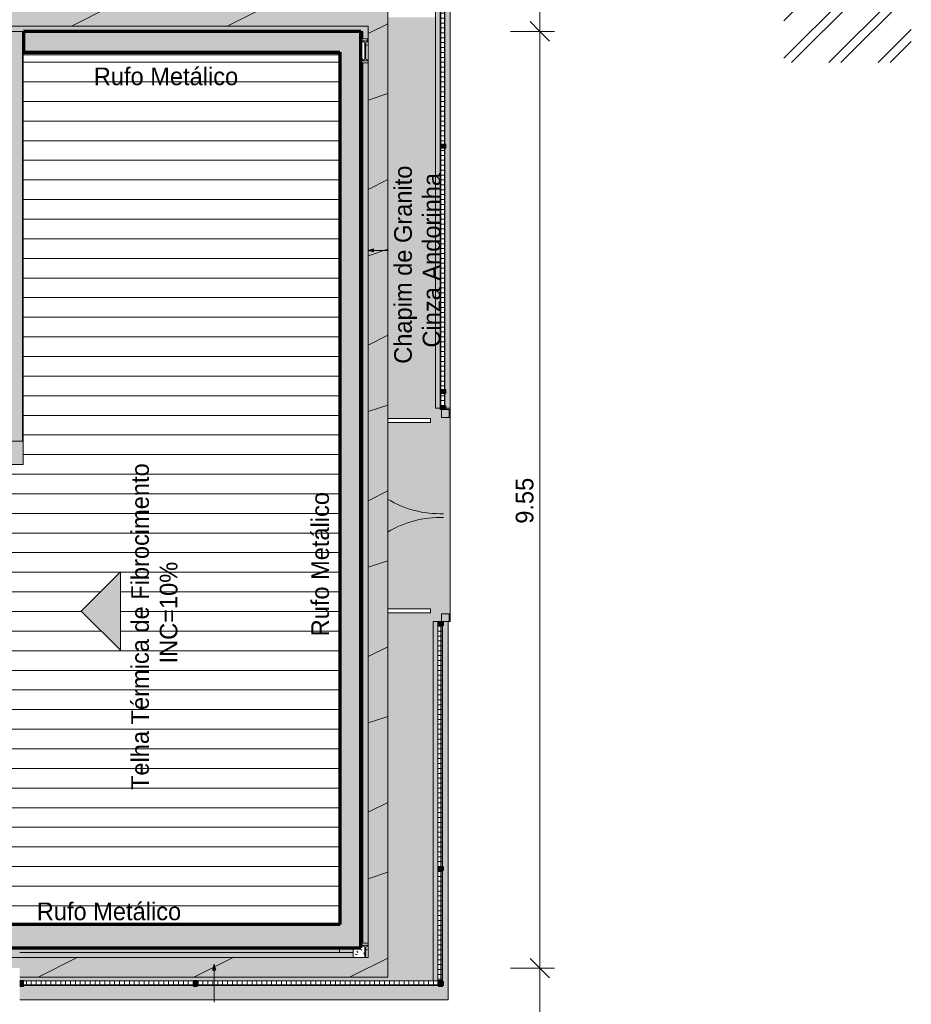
# Model space of a CAD drawing. Header units: millimetres. Extents: x -62808 to 71352, y -27667 to 33271.
# Tile 63 of 71: x 24332 to 33420, y 395 to 10434. Entities that reach past the tile are written whole.
import ezdxf

# ---------------------------------------------------------------- set-up
doc = ezdxf.new("R2010")
doc.units = ezdxf.units.MM
for name, color, linetype, lineweight in [('A-ANNO-DIMS', 211, 'Continuous', 9), ('A-ANNO-DIMS-100', 211, 'Continuous', 9), ('A-DETL', 90, 'Continuous', 9), ('A-DETL-GENF', 92, 'Continuous', 50), ('A-DOOR', 31, 'Continuous', 9), ('A-DOOR-FRAM', 31, 'Continuous', 9), ('A-FLOR', 192, 'Continuous', 18), ('A-FLOR-PATT', 8, 'Continuous', 18), ('A-GLAZ-CURT', 52, 'Continuous', 9), ('A-GLAZ-CWMG', 51, 'Continuous', 9), ('A-ROOF', 132, 'Continuous', 9), ('A-ROOF-OTLN', 132, 'Continuous', 9), ('A-ROOF-PATT', 132, 'Continuous', 9), ('A-WALL', 113, 'Continuous', 18), ('G-ANNO-TEXT', 231, 'Continuous', 9), ('S-COLS', 52, 'Continuous', 9)]:
    doc.layers.add(name, color=color, linetype=linetype, lineweight=lineweight)
doc.styles.add('Century Gothic', font='GOTHIC.TTF', dxfattribs={"height": 180})
doc.dimstyles.new('1_8mm_Century_Gothic', dxfattribs={"dimscale": 304.8, "dimtxt": 187.950289, "dimasz": 0.656168, "dimexe": 0.492126, "dimexo": 0.0625, "dimgap": 0.049213, "dimtad": 1, "dimlfac": 0.001, "dimrnd": 0.01, "dimzin": 0, "dimdsep": 46, "dimtxsty": 'Century Gothic', "dimblk1": 'OBLIQUE', "dimblk2": 'OBLIQUE', "dimsah": 1, "dimcen": 0.09, "dimdle": 0.492126, "dimazin": 0, "dimtfac": 1, "dimtdec": 4, "dimtix": 1, "dimtmove": 0, "dimatfit": 3, "dimfxl": 0.984252, "dimfxlon": 1, "dimtvp": 1, "dimtolj": 1, "dimtzin": 0, "dimarcsym": 2})
pattern_1 = [(0, (0, 0), (812.8, 203.2), [33.528, -576.072, 33.528, -576.072, -3251.2]), (0, (0, 0), (812.8, 203.2), [-1219.2, 33.528, -1185.672, 33.528, -576.072, -1422.4]), (0, (0, 0), (812.8, 203.2), [-3048, 33.528, -372.872, 33.528, -982.472]), (120, (304.8, 101.6), (-582.3764, 602.3054), [33.528, -576.072, 33.528, -576.072, -3251.2]), (120, (304.8, 101.6), (-582.3764, 602.3054), [-1219.2, 33.528, -1185.672, 33.528, -576.072, -1422.4]), (120, (304.8, 101.6), (-582.3764, 602.3054), [-3048, 33.528, -372.872, 33.528, -982.472]), (240, (406.4, 508), (-230.4236, -805.5054), [33.528, -576.072, 33.528, -576.072, -3251.2]), (240, (406.4, 508), (-230.4236, -805.5054), [-1219.2, 33.528, -1185.672, 33.528, -576.072, -1422.4]), (240, (406.4, 508), (-230.4236, -805.5054), [-3048, 33.528, -372.872, 33.528, -982.472])]
pattern_2 = [(180, (0, 609.6), (2e-14, -200), []), (270, (0, 609.6), (50, 3e-15), [])]
pattern_3 = [(0, (0, -508.74), (0, 141.421), []), (90, (0, -508.736), (-50, 3e-15), [])]

# ---------------------------------------------------------------- blocks, each defined once
blk = doc.blocks.new('CHAPIM3 - CHAPIM-5004745-PLANTA DE IMPERMEABILIZAÇÃO - COBERTURA')
at = {"layer": 'A-ROOF-PATT', "lineweight": 5}
h = blk.add_hatch(dxfattribs=at)
h.set_pattern_fill('FP_20', color=31, style=0, pattern_type=2)
h.set_pattern_definition(pattern_1)
h.paths.add_polyline_path([(23264, -23386), (23557, -23386), (23557, -16745), (23013, -16745), (23013, 764), (24332, 764), (24332, 672), (28083, 672), (28083, 10567), (23690, 10567), (23690, 10367), (27883, 10367), (27883, 872), (22813, 872), (22813, -16945), (23357, -16945), (23357, -23186), (4078, -23186), (4078, -6526), (-2652, -6526), (-2652, 6793), (-2852, 6793), (-2852, -6726), (3878, -6726), (3878, -23386), (23016, -23386)])
h = blk.add_hatch(dxfattribs=at)
h.set_pattern_fill('FP_18', color=31, style=0, pattern_type=2)
h.set_pattern_definition([(216.87, (635, 1587.5), (4762.4943, 3175.0085), [793.75, -7143.75]), (206.565, (1587.5, 1111.25), (-1587.501, -1587.499), [1774.88, -1774.88]), (198.435, (1587.5, 317.5), (-3174.9975, -1587.503), [1004.024, -4016.09])])
h.paths.add_polyline_path([(23264, -23386), (23557, -23386), (23557, -16745), (23013, -16745), (23013, 764), (24332, 764), (24332, 672), (28083, 672), (28083, 10567), (23690, 10567), (23690, 10367), (27883, 10367), (27883, 872), (22813, 872), (22813, -16945), (23357, -16945), (23357, -23186), (4078, -23186), (4078, -6526), (-2652, -6526), (-2652, 6793), (-2852, 6793), (-2852, -6726), (3878, -6726), (3878, -23386), (23016, -23386)])
at = {"layer": 'A-ROOF-OTLN', "color": 130, "lineweight": 5}
for p, q in [((28083, 10567), (28083, 672)), ((27883, 10367), (23690, 10367)), ((27883, 872), (27883, 10367)), ((22813, 872), (27883, 872)), ((28083, 672), (24332, 672))]:
    blk.add_line(p, q, dxfattribs=at)
blk = doc.blocks.new('FX-PNC-PILAR-TP14 - FX-PNC-PILAR-TP01-5759015-PLANTA DE IMPERMEABILIZAÇÃO - COBERTURA')
at = {"layer": 'S-COLS', "lineweight": 5}
h = blk.add_hatch(dxfattribs=at)
h.set_pattern_fill('FP_41', color=256, style=0, pattern_type=2)
h.set_pattern_definition([(0, (158361.967, -16523), (203.2, 50.8), [16.764, -135.636, 16.764, -135.636, -812.8]), (0, (158361.967, -16523), (203.2, 50.8), [-304.8, 16.764, -288.036, 16.764, -135.636, -355.6]), (0, (158361.967, -16523), (203.2, 50.8), [-762, 16.764, -84.836, 16.764, -237.236]), (120, (158438.167, -16497.6), (-145.59409, 150.57636), [16.764, -135.636, 16.764, -135.636, -812.8]), (120, (158438.167, -16497.6), (-145.59409, 150.57636), [-304.8, 16.764, -288.036, 16.764, -135.636, -355.6]), (120, (158438.167, -16497.6), (-145.59409, 150.57636), [-762, 16.764, -84.836, 16.764, -237.236]), (240, (158463.567, -16396), (-57.60591, -201.37636), [16.764, -135.636, 16.764, -135.636, -812.8]), (240, (158463.567, -16396), (-57.60591, -201.37636), [-304.8, 16.764, -288.036, 16.764, -135.636, -355.6]), (240, (158463.567, -16396), (-57.60591, -201.37636), [-762, 16.764, -84.836, 16.764, -237.236])])
h.paths.add_polyline_path([(186212, -15651), (186211, -15543), (186210, -15540), (186206, -15536), (186200, -15534), (186170, -15534), (186170, -15553), (186094, -15553), (186094, -15651), (186192, -15651)])
h.paths.add_polyline_path([(186223, -15651), (186245, -15651), (186245, -15534), (186234, -15534), (186227, -15537), (186223, -15543), (186223, -15546), (186223, -15580)])
h.paths.add_polyline_path([(186212, -15523), (186245, -15523), (186245, -15503), (186170, -15503), (186170, -15523), (186192, -15523)])
at = {"layer": 'S-COLS', "color": 130, "lineweight": 5}
for p, q in [((186094, -15553), (186094, -15651)), ((186192, -15503), (186170, -15503)), ((186170, -15523), (186245, -15523)), ((186200, -15534), (186170, -15534)), ((186245, -15503), (186192, -15503)), ((186212, -15651), (186212, -15546)), ((186223, -15546), (186223, -15651)), ((186245, -15534), (186234, -15534))]:
    blk.add_line(p, q, dxfattribs=at)
for centre, start, end in [((186200, -15546), 0, 90), ((186234, -15546), 90, 180)]:
    blk.add_arc(centre, 11.3, start, end, dxfattribs=at)
blk = doc.blocks.new('FX-PNC-PILAR-TP15 - FX-PNC-PILAR-TP01-5759043-PLANTA DE IMPERMEABILIZAÇÃO - COBERTURA')
at = {"layer": 'S-COLS', "lineweight": 5}
h = blk.add_hatch(dxfattribs=at)
h.set_pattern_fill('FP_42', color=256, style=0, pattern_type=2)
h.set_pattern_definition([(0, (158361.967, -25742), (203.2, 50.8), [16.764, -135.636, 16.764, -135.636, -812.8]), (0, (158361.967, -25742), (203.2, 50.8), [-304.8, 16.764, -288.036, 16.764, -135.636, -355.6]), (0, (158361.967, -25742), (203.2, 50.8), [-762, 16.764, -84.836, 16.764, -237.236]), (120, (158438.167, -25716.6), (-145.59409, 150.57636), [16.764, -135.636, 16.764, -135.636, -812.8]), (120, (158438.167, -25716.6), (-145.59409, 150.57636), [-304.8, 16.764, -288.036, 16.764, -135.636, -355.6]), (120, (158438.167, -25716.6), (-145.59409, 150.57636), [-762, 16.764, -84.836, 16.764, -237.236]), (240, (158463.567, -25615), (-57.60591, -201.37636), [16.764, -135.636, 16.764, -135.636, -812.8]), (240, (158463.567, -25615), (-57.60591, -201.37636), [-304.8, 16.764, -288.036, 16.764, -135.636, -355.6]), (240, (158463.567, -25615), (-57.60591, -201.37636), [-762, 16.764, -84.836, 16.764, -237.236])])
h.paths.add_polyline_path([(186192, -15747), (186245, -15747), (186245, -15727), (186170, -15727), (186170, -15747), (186192, -15747)])
h.paths.add_polyline_path([(186192, -15716), (186200, -15716), (186208, -15713), (186211, -15707), (186212, -15705), (186211, -15543), (186210, -15540), (186206, -15536), (186200, -15534), (186170, -15534), (186170, -15716), (186192, -15716)])
h.paths.add_polyline_path([(186245, -15716), (186245, -15534), (186234, -15534), (186227, -15537), (186223, -15543), (186223, -15546), (186223, -15707), (186225, -15711), (186229, -15714), (186234, -15716)])
h.paths.add_polyline_path([(186224, -15523), (186245, -15523), (186245, -15503), (186170, -15503), (186170, -15523), (186223, -15523)])
at = {"layer": 'S-COLS', "color": 130, "lineweight": 5}
for p, q in [((186192, -15503), (186170, -15503)), ((186170, -15523), (186245, -15523)), ((186200, -15534), (186170, -15534)), ((186245, -15503), (186192, -15503)), ((186212, -15705), (186212, -15546)), ((186223, -15546), (186223, -15705)), ((186245, -15534), (186234, -15534)), ((186170, -15716), (186200, -15716)), ((186245, -15727), (186170, -15727)), ((186170, -15747), (186192, -15747)), ((186192, -15747), (186245, -15747)), ((186234, -15716), (186245, -15716))]:
    blk.add_line(p, q, dxfattribs=at)
for centre, start, end in [((186200, -15546), 0, 90), ((186234, -15546), 90, 180), ((186200, -15705), 270, 0), ((186234, -15705), 180, 270)]:
    blk.add_arc(centre, 11.3, start, end, dxfattribs=at)
blk = doc.blocks.new('NBS_Betafence_CrbStlGts_RobustaNylofor3D_DoubleSwingGate - RobustaNylofor3D_DoubleSwingGate_2400x1730mm-V36-PLANTA DE IMPERMEABILIZAÇÃO - COBERTURA')
at = {"layer": 'A-DOOR-FRAM', "lineweight": 5}
h = blk.add_hatch(color=107, dxfattribs=at)
h.paths.add_polyline_path([(1080, -40), (1080, 40), (1000, 40), (1000, -40), (1024, -40)])
h.paths.add_polyline_path([(-1000, -40), (-1000, 40), (-1080, 40), (-1080, -40), (-1026, -40)])
at = {"layer": 'A-DOOR', "color": 130, "lineweight": 5}
for p, q in [((-950, -150), (-990, -150)), ((-990, -150), (-990, -587)), ((-950, -587), (-950, -150)), ((950, -150), (990, -150)), ((950, -587), (950, -150)), ((990, -150), (990, -587))]:
    blk.add_line(p, q, dxfattribs=at)
at = {"layer": 'A-DOOR', "lineweight": 5}
for centre, start, end in [((-1059, -52), 328.9732, 1.7811), ((1059, -52), 178.2189, 211.0268)]:
    blk.add_arc(centre, 1040, start, end, dxfattribs=at)
at = {"layer": 'A-DOOR-FRAM', "color": 130, "lineweight": 5}
for p, q in [((-1080, -40), (-1080, 40)), ((-1080, 40), (-1000, 40)), ((-1000, 40), (-1000, -40)), ((1000, -40), (1000, 40)), ((1000, 40), (1080, 40)), ((1080, 40), (1080, -40)), ((-1000, -40), (-1080, -40)), ((1080, -40), (1000, -40))]:
    blk.add_line(p, q, dxfattribs=at)
blk = doc.blocks.new('Painel de gradil - Painel de gradil-5668059-PLANTA DE IMPERMEABILIZAÇÃO - COBERTURA')
at = {"layer": 'A-GLAZ-CURT', "lineweight": 5}
h = blk.add_hatch(dxfattribs=at)
h.set_pattern_fill('FP_26', color=256, style=0, pattern_type=2)
h.set_pattern_definition(pattern_2)
h.paths.add_polyline_path([(1250, -5), (1250, 0), (-1250, 0), (-1250, -5), (238, -5)])
h = blk.add_hatch(dxfattribs=at)
h.set_pattern_fill('FP_32', color=256, style=0, pattern_type=2)
h.set_pattern_definition(pattern_3)
h.paths.add_polyline_path([(1230, -5), (-1230, -5), (-1230, -47), (1230, -47), (1230, -45)])
at = {"layer": 'A-GLAZ-CURT', "color": 130, "lineweight": 5}
for p, q in [((1250, 0), (-1250, 0)), ((-1250, 0), (-1250, -5)), ((1250, -5), (1250, 0)), ((-1250, -5), (1250, -5)), ((-1230, -47), (1230, -47))]:
    blk.add_line(p, q, dxfattribs=at)
blk = doc.blocks.new('Montante retangular - montante retangular 60x40mm metal-V37-PLANTA DE IMPERMEABILIZAÇÃO - COBERTURA')
at = {"layer": 'A-GLAZ-CWMG', "lineweight": 5}
h = blk.add_hatch(color=107, dxfattribs=at)
h.paths.add_polyline_path([(0, -11), (-40, -11), (-40, 0), (0, 0)])
h.paths.add_polyline_path([(-5, 49), (-5, 40), (-40, 40), (-40, 49), (-38, 49)])
at = {"layer": 'A-GLAZ-CWMG', "color": 130, "lineweight": 5}
for p, q in [((-40, -11), (-40, 49)), ((-40, 49), (0, 49)), ((0, 49), (0, -11)), ((0, -11), (-40, -11))]:
    blk.add_line(p, q, dxfattribs=at)
blk = doc.blocks.new('Montante retangular - montante retangular 60x40mm metal-5668062-PLANTA DE IMPERMEABILIZAÇÃO - COBERTURA')
at = {"layer": 'A-GLAZ-CWMG', "lineweight": 5}
blk.add_hatch(color=107, dxfattribs=at).paths.add_polyline_path([(-40, 49), (-40, 5), (-20, 5), (-20, 0), (-40, 0), (-40, -11), (0, -11), (0, 49), (-30, 49)])
at = {"layer": 'A-GLAZ-CWMG', "color": 130, "lineweight": 5}
for p, q in [((-40, 49), (-40, -11)), ((0, 49), (-40, 49)), ((0, -11), (0, 49)), ((-40, -11), (0, -11))]:
    blk.add_line(p, q, dxfattribs=at)
blk = doc.blocks.new('Painel de gradil - Painel de gradil-V44-PLANTA DE IMPERMEABILIZAÇÃO - COBERTURA')
at = {"layer": 'A-GLAZ-CURT', "lineweight": 5}
h = blk.add_hatch(dxfattribs=at)
h.set_pattern_fill('FP_26', color=256, style=0, pattern_type=2)
h.set_pattern_definition(pattern_2)
h.paths.add_polyline_path([(1042, 0), (-1250, 0), (-1250, -5), (1250, -5), (1250, 0)])
h = blk.add_hatch(dxfattribs=at)
h.set_pattern_fill('FP_32', color=256, style=0, pattern_type=2)
h.set_pattern_definition(pattern_3)
h.paths.add_polyline_path([(1230, -5), (-1221, -5), (-1221, -40), (-1230, -40), (-1223, -47), (1230, -47)])
at = {"layer": 'A-GLAZ-CURT', "color": 130, "lineweight": 5}
for p, q in [((1250, 0), (-1250, 0)), ((-1250, 0), (-1250, -5)), ((1250, -5), (1250, 0)), ((-1250, -5), (1250, -5)), ((-1223, -47), (1230, -47))]:
    blk.add_line(p, q, dxfattribs=at)
blk = doc.blocks.new('Painel de gradil - Painel de gradil-5930780-PLANTA DE IMPERMEABILIZAÇÃO - COBERTURA')
at = {"layer": 'A-GLAZ-CURT', "lineweight": 5}
h = blk.add_hatch(dxfattribs=at)
h.set_pattern_fill('FP_26', color=256, style=0, pattern_type=2)
h.set_pattern_definition(pattern_2)
h.paths.add_polyline_path([(885, 0), (-885, -1), (-885, -5), (885, -5), (885, -1)])
h = blk.add_hatch(dxfattribs=at)
h.set_pattern_fill('FP_32', color=256, style=0, pattern_type=2)
h.set_pattern_definition(pattern_3)
h.paths.add_polyline_path([(-865, -5), (-865, -47), (865, -47), (865, -5)])
at = {"layer": 'A-GLAZ-CURT', "color": 130, "lineweight": 5}
for p, q in [((885, 0), (-885, 0)), ((-885, 0), (-885, -5)), ((885, -5), (885, 0)), ((-885, -5), (885, -5)), ((-865, -47), (865, -47))]:
    blk.add_line(p, q, dxfattribs=at)
blk = doc.blocks.new('Montante retangular - montante retangular 60x40mm metal-V45-PLANTA DE IMPERMEABILIZAÇÃO - COBERTURA')
at = {"layer": 'A-GLAZ-CWMG', "lineweight": 5}
blk.add_hatch(color=107, dxfattribs=at).paths.add_polyline_path([(-40, -11), (-40, 0), (-20, 1), (-20, 5), (-40, 5), (-40, 49), (0, 49), (0, -11), (-20, -11)])
at = {"layer": 'A-GLAZ-CWMG', "color": 130, "lineweight": 5}
for p, q in [((-40, -11), (-40, 49)), ((-40, 49), (0, 49)), ((0, -11), (-40, -11))]:
    blk.add_line(p, q, dxfattribs=at)
blk = doc.blocks.new('Montante retangular - montante retangular 60x40mm metal-V46-PLANTA DE IMPERMEABILIZAÇÃO - COBERTURA')
at = {"layer": 'A-GLAZ-CWMG', "lineweight": 5}
h = blk.add_hatch(color=107, dxfattribs=at)
h.paths.add_polyline_path([(0, -11), (-20, -11), (-20, 0), (20, 0), (20, -11)])
h.paths.add_polyline_path([(-20, 5), (-20, 49), (20, 49), (20, 5), (0, 5)])
at = {"layer": 'A-GLAZ-CWMG', "color": 130, "lineweight": 5}
for p, q in [((-20, -11), (-20, 49)), ((-20, 49), (20, 49)), ((20, 49), (20, -11)), ((20, -11), (-20, -11))]:
    blk.add_line(p, q, dxfattribs=at)
blk = doc.blocks.new('Painel de gradil - Painel de gradil-5930789-PLANTA DE IMPERMEABILIZAÇÃO - COBERTURA')
at = {"layer": 'A-GLAZ-CURT', "lineweight": 5}
h = blk.add_hatch(dxfattribs=at)
h.set_pattern_fill('FP_26', color=256, style=0, pattern_type=2)
h.set_pattern_definition(pattern_2)
h.paths.add_polyline_path([(585, -5), (585, 0), (-585, 0), (-585, -5), (565, -5)])
h = blk.add_hatch(dxfattribs=at)
h.set_pattern_fill('FP_32', color=256, style=0, pattern_type=2)
h.set_pattern_definition(pattern_3)
h.paths.add_polyline_path([(565, -40), (556, -40), (556, -5), (-565, -5), (-565, -47), (558, -47)])
at = {"layer": 'A-GLAZ-CURT', "color": 130, "lineweight": 5}
for p, q in [((585, 0), (-585, 0)), ((-585, 0), (-585, -5)), ((585, -5), (585, 0)), ((-585, -5), (585, -5)), ((-565, -47), (558, -47))]:
    blk.add_line(p, q, dxfattribs=at)
blk = doc.blocks.new('Montante retangular - montante retangular 60x40mm metal-V47-PLANTA DE IMPERMEABILIZAÇÃO - COBERTURA')
at = {"layer": 'A-GLAZ-CWMG', "lineweight": 5}
h = blk.add_hatch(color=107, dxfattribs=at)
h.paths.add_polyline_path([(20, 47), (20, 5), (-20, 5), (-20, 49), (20, 49)])
h.paths.add_polyline_path([(20, 0), (20, -11), (-20, -11), (-20, 0), (0, 0)])
at = {"layer": 'A-GLAZ-CWMG', "color": 130, "lineweight": 5}
for p, q in [((-20, -11), (-20, 49)), ((-20, 49), (20, 49)), ((20, 49), (20, -11)), ((20, -11), (-20, -11))]:
    blk.add_line(p, q, dxfattribs=at)
blk = doc.blocks.new('Montante retangular - montante retangular 60x40mm metal-5668061-PLANTA DE IMPERMEABILIZAÇÃO - COBERTURA')
at = {"layer": 'A-GLAZ-CWMG', "lineweight": 5}
blk.add_hatch(color=107, dxfattribs=at).paths.add_polyline_path([(0, 49), (0, -11), (-40, -11), (-40, 0), (-20, 0), (-20, 5), (-40, 5), (-40, 49), (-1, 49)])
at = {"layer": 'A-GLAZ-CWMG', "color": 130, "lineweight": 5}
for p, q in [((-40, -11), (-40, 49)), ((-40, 49), (0, 49)), ((0, 49), (0, -11)), ((0, -11), (-40, -11))]:
    blk.add_line(p, q, dxfattribs=at)
blk = doc.blocks.new('Painel de gradil - Painel de gradil-5932357-PLANTA DE IMPERMEABILIZAÇÃO - COBERTURA')
at = {"layer": 'A-GLAZ-CURT', "lineweight": 5}
h = blk.add_hatch(dxfattribs=at)
h.set_pattern_fill('FP_26', color=256, style=0, pattern_type=2)
h.set_pattern_definition(pattern_2)
h.paths.add_polyline_path([(63, 0), (-63, 0), (-63, -5), (63, -5)])
h = blk.add_hatch(dxfattribs=at)
h.set_pattern_fill('FP_32', color=256, style=0, pattern_type=2)
h.set_pattern_definition(pattern_3)
h.paths.add_polyline_path([(63, -5), (-63, -5), (-63, -47), (63, -47), (63, -40)])
at = {"layer": 'A-GLAZ-CURT', "color": 130, "lineweight": 5}
for p, q in [((83, 0), (-83, 0)), ((-83, 0), (-83, -5)), ((83, -5), (83, 0)), ((-83, -5), (83, -5)), ((-63, -47), (63, -47))]:
    blk.add_line(p, q, dxfattribs=at)
blk = doc.blocks.new('Montante retangular - montante retangular 60x40mm metal-V52-PLANTA DE IMPERMEABILIZAÇÃO - COBERTURA')
at = {"layer": 'A-GLAZ-CWMG', "lineweight": 5}
blk.add_hatch(color=107, dxfattribs=at).paths.add_polyline_path([(20, 0), (20, -11), (-20, -11), (-20, 0), (0, 0), (0, 5), (-20, 5), (-20, 49), (20, 49), (20, 5)])
at = {"layer": 'A-GLAZ-CWMG', "color": 130, "lineweight": 5}
for p, q in [((-20, -11), (-20, 49)), ((-20, 49), (20, 49)), ((20, 49), (20, -11)), ((20, -11), (-20, -11))]:
    blk.add_line(p, q, dxfattribs=at)
blk = doc.blocks.new('BE-PMSa-MOD-ARQ-ESCOLA-EX-000-R_0056_rvt-1-PLANTA DE IMPERMEABILIZAÇÃO - COBERTURA')
at = {"layer": 'A-FLOR-PATT', "lineweight": 5}
h = blk.add_hatch(dxfattribs=at)
h.set_pattern_fill('FP_5', color=55, style=0, pattern_type=2)
h.set_pattern_definition(pattern_1)
h.paths.add_polyline_path([(13460, -26067), (13457, -26067), (13457, -26069), (13459, -26067)])
h.paths.add_polyline_path([(13460, -26067), (13461, -26066), (13460, -26066)])
h.paths.add_polyline_path([(13462, -26078), (13461, -26069), (13460, -26069), (13441, -26070), (13438, -26071), (13425, -26075), (13408, -26075), (13394, -26068), (13383, -26058), (13376, -26045), (13374, -26032), (13378, -26014), (13386, -26002), (13398, -25993), (13411, -25988), (13428, -25989), (13447, -25995), (13457, -25995), (13457, -25997), (13460, -25996), (13462, -25993), (13462, -25239), (14722, -25239), (14722, -25230), (14827, -25230), (14827, -25239), (14887, -25239), (14887, -25230), (14992, -25230), (14992, -25239), (16012, -25239), (16012, -24292), (21382, -24292), (21382, -24337), (23166, -24337), (23167, -24257), (23246, -24257), (23246, -23479), (23061, -23479), (23061, -23525), (22724, -23525), (22724, -23477), (15609, -23477), (15609, -23525), (15272, -23525), (15272, -23477), (12114, -23477), (12114, -23525), (11777, -23525), (11777, -23477), (8063, -23477), (8063, -25970), (13461, -26078)])
h.paths.add_polyline_path([(13460, -25997), (13457, -25995), (13460, -25995), (13460, -25997)])
h.paths.add_polyline_path([(8823, -24649), (8826, -24647), (8823, -24646), (8821, -24647)])
h.paths.add_polyline_path([(8826, -24617), (8822, -24618), (8823, -24619), (8824, -24618)])
h.paths.add_polyline_path([(8821, -24567), (8824, -24565), (8823, -24564), (8822, -24565)])
h.paths.add_polyline_path([(8823, -24562), (8827, -24567), (8827, -24566), (8824, -24563)])
h.paths.add_polyline_path([(8819, -24567), (8821, -24567), (8821, -24565), (8820, -24566)])
h.paths.add_polyline_path([(8823, -24649), (8819, -24647), (8819, -24646), (8819, -24646), (8818, -24636), (8819, -24621), (8819, -24617), (8818, -24617), (8819, -24536), (8826, -24536), (8828, -24537), (8828, -24545), (8827, -24552), (8828, -24561), (8828, -24567), (8827, -24617), (8827, -24617), (8828, -24632), (8827, -24644), (8827, -24646), (8824, -24648)])
h.paths.add_polyline_path([(12292, -24531), (12228, -24524), (12166, -24505), (12109, -24475), (12058, -24435), (12015, -24387), (11982, -24331), (11959, -24271), (11949, -24207), (11950, -24143), (11963, -24079), (11987, -24019), (12025, -23962), (12066, -23918), (12118, -23880), (12177, -23852), (12239, -23836), (12303, -23831), (12368, -23838), (12429, -23856), (12487, -23886), (12538, -23926), (12580, -23974), (12614, -24030), (12636, -24090), (12647, -24154), (12646, -24219), (12633, -24282), (12608, -24342), (12573, -24396), (12529, -24443), (12477, -24481), (12419, -24509), (12356, -24526)])
h.paths.add_polyline_path([(26102, 635), (26102, 637), (26142, 637), (26142, 635), (28548, 635), (28548, 4298), (28630, 4298), (28630, 4378), (28710, 4378), (28710, 4298), (28720, 4298), (28720, 6472), (28677, 6472), (28677, 6458), (28710, 6458), (28710, 6378), (28630, 6378), (28630, 6458), (28617, 6458), (28617, 6472), (28570, 6472), (28570, 10458), (28083, 10458), (28083, 6368), (28520, 6368), (28520, 6328), (28083, 6328), (28083, 4428), (28520, 4428), (28520, 4388), (28083, 4388), (28083, 672), (24332, 672), (24332, 637), (24372, 637), (24372, 635), (24383, 635)])
h.paths.add_polyline_path([(23583, 879), (24332, 879), (24332, 925), (23583, 925), (23583, 902)])
h.paths.add_polyline_path([(24286, 10567), (25152, 10567), (25152, 31474), (23531, 31474), (23531, 31467), (23511, 31467), (23511, 31449), (23502, 31450), (23502, 31467), (23471, 31467), (23471, 31474), (9940, 31474), (9940, 30839), (12070, 30839), (12070, 30002), (15395, 30002), (15395, 30655), (15398, 30655), (15398, 30839), (23442, 30839), (23442, 30843), (23522, 30843), (23523, 30839), (23570, 30839), (23571, 30839), (23690, 30839), (23690, 29929), (23699, 29929), (23699, 29480), (23690, 29480), (23690, 25993), (23699, 25993), (23699, 25550), (23690, 25550), (23690, 22065), (23697, 22065), (23697, 21617), (23690, 21617), (23690, 20963), (24332, 20963), (24332, 16490), (23690, 16490), (23690, 15686), (23697, 15686), (23697, 15238), (23690, 15238), (23690, 11831), (23699, 11831), (23699, 11388), (23690, 11388), (23690, 10567), (23775, 10567)])
h.paths.add_polyline_path([(24337, 16490), (24332, 16490), (24332, 17019), (24452, 17019), (24452, 16490), (24365, 16490)])
h.paths.add_polyline_path([(24332, 20553), (24332, 21083), (24452, 21082), (24452, 20553), (24337, 20553)])
h.paths.add_polyline_path([(24332, 20963), (23690, 20963), (23690, 21082), (24332, 21082), (24332, 20967)])
h.paths.add_polyline_path([(23570, 22065), (23570, 22066), (23570, 22066)])
h.paths.add_polyline_path([(23570, 25993), (23571, 25993), (23570, 26090)])
h.paths.add_polyline_path([(23570, 29873), (23649, 29873), (23649, 29879), (23570, 29879)])
h.paths.add_polyline_path([(13732, 31038), (13734, 31036), (13735, 31038), (13733, 31038)])
h.paths.add_polyline_path([(13730, 31038), (13733, 31036), (13731, 31038)])
h.paths.add_polyline_path([(13732, 31088), (13735, 31090), (13734, 31091), (13733, 31090)])
h.paths.add_polyline_path([(13731, 31088), (13732, 31088), (13732, 31090)])
h.paths.add_polyline_path([(13734, 31121), (13732, 31119), (13736, 31118), (13736, 31119), (13735, 31120)])
h.paths.add_polyline_path([(13739, 31038), (13737, 31038), (13737, 31036), (13738, 31037)])
h.paths.add_polyline_path([(13734, 31007), (13730, 31009), (13729, 31016), (13730, 31023), (13729, 31033), (13729, 31038), (13730, 31088), (13731, 31088), (13729, 31104), (13730, 31116), (13730, 31118), (13735, 31120), (13739, 31119), (13738, 31118), (13738, 31117), (13739, 31108), (13738, 31093), (13739, 31088), (13739, 31088), (13739, 31008), (13735, 31007)])
at = {"layer": 'A-ROOF-OTLN', "lineweight": 5}
for points in [[(24286, 6138), (24361, 6138), (24361, 10314), (23690, 10314), (23690, 7954), (23675, 7954), (23675, 7560), (23571, 7560), (23571, 6138)], [(24366, 6138), (24366, 10314), (24361, 10314), (24361, 6138)], [(24366, 10074), (27590, 10074), (27590, 10102), (24371, 10102), (24371, 10314), (24366, 10314), (24366, 10102)], [(27830, 10239), (27830, 10239), (27830, 10239)], [(23551, 5898), (24366, 5898), (24366, 6138), (22020, 6138), (22020, 5898), (23475, 5898)], [(27592, 925), (27592, 970), (22025, 970), (22025, 1165), (22020, 1165), (22020, 925), (27591, 925)]]:
    blk.add_hatch(color=254, dxfattribs=at).paths.add_polyline_path(points)
h = blk.add_hatch(color=254, dxfattribs=at)
h.paths.add_polyline_path([(27732, 925), (27732, 970), (27592, 970), (27592, 925)])
h.paths.add_polyline_path([(27830, 1020), (27830, 9995), (27808, 9995), (27808, 1020)])
h.paths.add_polyline_path([(27595, 1210), (27595, 10102), (27591, 10102), (27591, 1210)])
h.paths.add_polyline_path([(27830, 10239), (27830, 10314), (27808, 10314), (27808, 10239)])
at = {"layer": 'A-ROOF-PATT', "lineweight": 5}
h = blk.add_hatch(dxfattribs=at)
h.set_pattern_fill('FP_12', color=31, style=0, pattern_type=2)
h.set_pattern_definition([(0, (187.82, 0), (0, 200), [])])
h.paths.add_polyline_path([(22020, 1183), (22025, 1183), (22025, 1210), (27591, 1210), (27591, 10102), (27590, 10102), (27590, 10074), (24366, 10074), (24366, 5898), (22020, 5898), (22020, 1191)])
h.paths.add_polyline_path([(25358, 4005), (24958, 4405), (25358, 4805), (25358, 4651)])
at = {"layer": 'A-WALL', "lineweight": 5}
h = blk.add_hatch(color=10, dxfattribs=at)
h.paths.add_polyline_path([(28617, 6472), (28617, 6498), (28619, 6498), (28619, 6624), (28617, 6624), (28617, 6664), (28619, 6664), (28619, 9124), (28617, 9124), (28617, 9164), (28619, 9164), (28619, 11624), (28617, 11624), (28617, 11664), (28619, 11664), (28619, 14124), (28617, 14124), (28617, 14164), (28619, 14164), (28619, 16624), (28617, 16624), (28617, 16664), (28619, 16664), (28619, 19124), (28617, 19124), (28617, 19164), (28619, 19164), (28619, 21624), (28617, 21624), (28617, 21664), (28619, 21664), (28619, 24124), (28617, 24124), (28617, 24164), (28619, 24164), (28619, 26624), (28617, 26624), (28617, 26664), (28619, 26664), (28619, 29124), (28617, 29124), (28617, 29156), (28570, 29149), (28570, 6472), (28572, 6472)])
h.paths.add_polyline_path([(28720, 6472), (28720, 29173), (28667, 29164), (28677, 29164), (28677, 29124), (28666, 29124), (28666, 26664), (28677, 26664), (28677, 26624), (28666, 26624), (28666, 24164), (28677, 24164), (28677, 24124), (28666, 24124), (28666, 21664), (28677, 21664), (28677, 21624), (28666, 21624), (28666, 19164), (28677, 19164), (28677, 19124), (28666, 19124), (28666, 16664), (28677, 16664), (28677, 16624), (28666, 16624), (28666, 14164), (28677, 14164), (28677, 14124), (28666, 14124), (28666, 11664), (28677, 11664), (28677, 11624), (28666, 11624), (28666, 9164), (28677, 9164), (28677, 9124), (28666, 9124), (28666, 6664), (28677, 6664), (28677, 6624), (28666, 6624), (28666, 6498), (28677, 6498), (28677, 6472)])
for color, points in [(254, [(25128, 10314), (27830, 10314), (27830, 10367), (23690, 10367), (23690, 10314), (24955, 10314)]), (254, [(27591, 872), (27732, 872), (27732, 925), (24332, 925), (24332, 872), (27352, 872)]), (10, [(28373, 440), (28548, 440), (28548, 588), (26142, 588), (26142, 577), (26102, 577), (26102, 588), (24372, 588), (24372, 577), (24332, 577), (24332, 440), (27862, 440)])]:
    blk.add_hatch(color=color, dxfattribs=at).paths.add_polyline_path(points)
h = blk.add_hatch(color=254, dxfattribs=at)
h.paths.add_polyline_path([(27862, 1020), (27883, 1020), (27883, 9995), (27830, 9995), (27830, 1020)])
h.paths.add_polyline_path([(27883, 10239), (27883, 10367), (27830, 10367), (27830, 10239), (27864, 10239)])
h = blk.add_hatch(color=10, dxfattribs=at)
h.paths.add_polyline_path([(28548, 440), (28698, 440), (28698, 4298), (28653, 4298), (28653, 4258), (28642, 4258), (28642, 1798), (28653, 1798), (28653, 1758), (28642, 1758), (28642, 628), (28653, 628), (28653, 588), (28642, 588), (28642, 577), (28602, 577), (28602, 588), (28548, 588)])
h.paths.add_polyline_path([(28550, 635), (28595, 635), (28595, 1758), (28593, 1758), (28593, 1798), (28595, 1798), (28595, 4258), (28593, 4258), (28593, 4298), (28548, 4298), (28548, 635)])
at = {"layer": 'S-COLS', "lineweight": 5}
for points in [[(27808, 10015), (27883, 10015), (27883, 10026), (27872, 10026), (27866, 10029), (27861, 10035), (27861, 10037), (27861, 10199), (27864, 10204), (27867, 10206), (27872, 10208), (27883, 10208), (27883, 10219), (27808, 10219), (27808, 10208), (27839, 10208), (27844, 10206), (27849, 10199), (27850, 10196), (27849, 10035), (27848, 10032), (27844, 10028), (27839, 10026), (27808, 10026), (27808, 10022)], [(27857, 872), (27861, 872), (27861, 980), (27863, 983), (27867, 987), (27872, 989), (27883, 989), (27882, 1000), (27808, 1000), (27808, 989), (27840, 988), (27845, 986), (27849, 980), (27850, 977), (27850, 872)]]:
    blk.add_hatch(color=254, dxfattribs=at).paths.add_polyline_path(points)
at = {"layer": 'A-FLOR', "color": 90, "lineweight": 5}
for p, q in [((28720, 6472), (28720, 4298)), ((28720, 4298), (28710, 4298))]:
    blk.add_line(p, q, dxfattribs=at)
at = {"layer": 'A-ROOF', "color": 130, "lineweight": 5}
blk.add_line((24366, 10074), (24366, 6138), dxfattribs=at)
at = {"layer": 'A-ROOF-OTLN', "color": 130, "lineweight": 5}
for p, q in [((24361, 10314), (24361, 6138)), ((24366, 10074), (24366, 10314)), ((27830, 10239), (27830, 10314)), ((24366, 10074), (27590, 10074)), ((27590, 10102), (27590, 10074)), ((27591, 10102), (27591, 1210)), ((27830, 1020), (27830, 9995)), ((24366, 6138), (23571, 6138)), ((24366, 6138), (24366, 5898)), ((22020, 5898), (24366, 5898)), ((27592, 970), (27592, 925))]:
    blk.add_line(p, q, dxfattribs=at)
at = {"layer": 'A-WALL', "color": 90, "lineweight": 5}
for p, q in [((28570, 6472), (28570, 29149)), ((28720, 29173), (28720, 6472)), ((24371, 10314), (23690, 10314)), ((27830, 10314), (27808, 10314)), ((27830, 10239), (27830, 10314)), ((27830, 10239), (27883, 10239)), ((27830, 1020), (27830, 9995)), ((27883, 9995), (27830, 9995)), ((28617, 6472), (28570, 6472)), ((28720, 6472), (28677, 6472)), ((28548, 635), (28548, 4298)), ((28593, 4298), (28548, 4298)), ((28698, 4298), (28698, 440)), ((27830, 1020), (27883, 1020)), ((24332, 925), (27732, 925)), ((28548, 440), (24332, 440)), ((28548, 440), (28698, 440))]:
    blk.add_line(p, q, dxfattribs=at)
at = {"layer": 'S-COLS', "color": 130, "lineweight": 5}
for p, q in [((27808, 10219), (27883, 10219)), ((27839, 10208), (27808, 10208)), ((27850, 10037), (27850, 10196)), ((27861, 10196), (27861, 10037)), ((27883, 10208), (27872, 10208)), ((27808, 10026), (27839, 10026)), ((27883, 10015), (27808, 10015)), ((27872, 10026), (27883, 10026)), ((27808, 1000), (27883, 1000)), ((27839, 989), (27808, 989)), ((27850, 872), (27850, 977)), ((27861, 977), (27861, 872)), ((27883, 989), (27872, 989))]:
    blk.add_line(p, q, dxfattribs=at)
for centre, start, end in [((27839, 10196), 0, 90), ((27872, 10196), 90, 180), ((27839, 10037), 270, 0), ((27872, 10037), 180, 270), ((27839, 977), 0, 90), ((27872, 977), 90, 180)]:
    blk.add_arc(centre, 11.3, start, end, dxfattribs=at)
at = {"layer": 'A-DOOR', "color": 90, "lineweight": 5, "rotation": 269.9999999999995}
blk.add_blockref('NBS_Betafence_CrbStlGts_RobustaNylofor3D_DoubleSwingGate - RobustaNylofor3D_DoubleSwingGate_2400x1730mm-V36-PLANTA DE IMPERMEABILIZAÇÃO - COBERTURA', (28670, 5378), dxfattribs=at)
at = {"layer": 'A-GLAZ-CURT', "color": 90, "lineweight": 5}
for name, p, rotation in [('Painel de gradil - Painel de gradil-5668059-PLANTA DE IMPERMEABILIZAÇÃO - COBERTURA', (28666, 10394), 269.9999999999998), ('Painel de gradil - Painel de gradil-5668059-PLANTA DE IMPERMEABILIZAÇÃO - COBERTURA', (28666, 7894), 269.9999999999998), ('Painel de gradil - Painel de gradil-5932357-PLANTA DE IMPERMEABILIZAÇÃO - COBERTURA', (28666, 6561), 269.9999999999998), ('Painel de gradil - Painel de gradil-5668059-PLANTA DE IMPERMEABILIZAÇÃO - COBERTURA', (28642, 3028), 269.9999999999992), ('Painel de gradil - Painel de gradil-5930789-PLANTA DE IMPERMEABILIZAÇÃO - COBERTURA', (28642, 1193), 269.9999999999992), ('Painel de gradil - Painel de gradil-5930780-PLANTA DE IMPERMEABILIZAÇÃO - COBERTURA', (25237, 588), 180), ('Painel de gradil - Painel de gradil-V44-PLANTA DE IMPERMEABILIZAÇÃO - COBERTURA', (27372, 588), 180)]:
    blk.add_blockref(name, p, dxfattribs=dict(at, rotation=rotation))
at = {"layer": 'A-GLAZ-CWMG', "color": 90, "lineweight": 5, "extrusion": (0, 0, -1)}
for name, p, rotation in [('Montante retangular - montante retangular 60x40mm metal-V47-PLANTA DE IMPERMEABILIZAÇÃO - COBERTURA', (-28666, 9144), 270.0000000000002), ('Montante retangular - montante retangular 60x40mm metal-V52-PLANTA DE IMPERMEABILIZAÇÃO - COBERTURA', (-28666, 6644), 270.0000000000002), ('Montante retangular - montante retangular 60x40mm metal-5668061-PLANTA DE IMPERMEABILIZAÇÃO - COBERTURA', (-28666, 6458), 270.0000000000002), ('Montante retangular - montante retangular 60x40mm metal-V47-PLANTA DE IMPERMEABILIZAÇÃO - COBERTURA', (-28642, 1778), 270.0000000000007), ('Montante retangular - montante retangular 60x40mm metal-V37-PLANTA DE IMPERMEABILIZAÇÃO - COBERTURA', (-28642, 588), 270.0000000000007)]:
    blk.add_blockref(name, p, dxfattribs=dict(at, rotation=rotation))
at = {"layer": 'A-GLAZ-CWMG', "color": 90, "lineweight": 5, "rotation": 89.99999999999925}
blk.add_blockref('Montante retangular - montante retangular 60x40mm metal-5668062-PLANTA DE IMPERMEABILIZAÇÃO - COBERTURA', (28642, 4298), dxfattribs=at)
at = {"layer": 'A-GLAZ-CWMG', "color": 90, "lineweight": 5, "extrusion": (0, 0, -1)}
for name, p in [('Montante retangular - montante retangular 60x40mm metal-V45-PLANTA DE IMPERMEABILIZAÇÃO - COBERTURA', (-24332, 588)), ('Montante retangular - montante retangular 60x40mm metal-V46-PLANTA DE IMPERMEABILIZAÇÃO - COBERTURA', (-26122, 588))]:
    blk.add_blockref(name, p, dxfattribs=at)
at = {"layer": 'A-GLAZ-CWMG', "color": 90, "lineweight": 5}
blk.add_blockref('Montante retangular - montante retangular 60x40mm metal-5668062-PLANTA DE IMPERMEABILIZAÇÃO - COBERTURA', (28642, 588), dxfattribs=at)
at = {"layer": 'A-ROOF', "color": 90, "lineweight": 5}
blk.add_blockref('CHAPIM3 - CHAPIM-5004745-PLANTA DE IMPERMEABILIZAÇÃO - COBERTURA', (0, 0), dxfattribs=at)
at = {"layer": 'S-COLS', "color": 90, "lineweight": 5}
for name, p in [('FX-PNC-PILAR-TP15 - FX-PNC-PILAR-TP01-5759043-PLANTA DE IMPERMEABILIZAÇÃO - COBERTURA', (-158362, 25742)), ('FX-PNC-PILAR-TP14 - FX-PNC-PILAR-TP01-5759015-PLANTA DE IMPERMEABILIZAÇÃO - COBERTURA', (-158362, 16523))]:
    blk.add_blockref(name, p, dxfattribs=at)
blk = doc.blocks.new('DIMBLOCK11-PLANTA DE IMPERMEABILIZAÇÃO - COBERTURA')
at = {"layer": 'A-ANNO-DIMS-100', "transparency": 16777216}
for p, q in [((29634, 764), (29534, 864)), ((29334, 764), (29784, 764)), ((29634, 764), (29334, 764)), ((29634, -16745), (29634, 764)), ((29634, 764), (29734, 664)), ((29634, -16745), (29534, -16645)), ((29334, -16745), (29784, -16745)), ((29634, -16745), (29334, -16745)), ((29634, -16745), (29734, -16845))]:
    blk.add_line(p, q, dxfattribs=at)
at = {"layer": 'A-ANNO-DIMS-100', "color": 0, "transparency": 16777216, "insert": (29388, -8305), "char_height": 180, "width": 755.38, "attachment_point": 1, "rotation": 90, "line_spacing_factor": 0.984502, "style": 'Century Gothic'}
blk.add_mtext('17.51', dxfattribs=at)
blk = doc.blocks.new('_Oblique')
at = {"color": 0, "linetype": 'ByBlock', "lineweight": -2}
blk.add_line((-0.5, -0.5), (0.5, 0.5), dxfattribs=at)
blk = doc.blocks.new('DIMBLOCK12-PLANTA DE IMPERMEABILIZAÇÃO - COBERTURA')
at = {"layer": 'A-ANNO-DIMS-100', "transparency": 16777216}
for p, q in [((29634, 10314), (29534, 10414)), ((29334, 10314), (29784, 10314)), ((29634, 10314), (29334, 10314)), ((29634, 764), (29634, 10314)), ((29634, 10314), (29734, 10214)), ((29634, 764), (29534, 864)), ((29334, 764), (29784, 764)), ((29634, 764), (29334, 764)), ((29634, 764), (29734, 664))]:
    blk.add_line(p, q, dxfattribs=at)
at = {"layer": 'A-ANNO-DIMS-100', "color": 0, "transparency": 16777216, "insert": (29388, 5295), "char_height": 180, "width": 587.12, "attachment_point": 1, "rotation": 90, "line_spacing_factor": 0.984502, "style": 'Century Gothic'}
blk.add_mtext('9.55', dxfattribs=at)
blk = doc.blocks.new('DIMBLOCK13-PLANTA DE IMPERMEABILIZAÇÃO - COBERTURA')
at = {"layer": 'A-ANNO-DIMS-100', "transparency": 16777216}
for p, q in [((29634, 16899), (29534, 16999)), ((29334, 16899), (29784, 16899)), ((29634, 16899), (29334, 16899)), ((29634, 10314), (29634, 16899)), ((29634, 16899), (29734, 16799)), ((29634, 10314), (29534, 10414)), ((29334, 10314), (29784, 10314)), ((29634, 10314), (29334, 10314)), ((29634, 10314), (29734, 10214))]:
    blk.add_line(p, q, dxfattribs=at)
at = {"layer": 'A-ANNO-DIMS-100', "color": 0, "transparency": 16777216, "insert": (29388, 13362), "char_height": 180, "width": 587.12, "attachment_point": 1, "rotation": 90, "line_spacing_factor": 0.984502, "style": 'Century Gothic'}
blk.add_mtext('6.59', dxfattribs=at)

msp = doc.modelspace()

# ---------------------------------------------------------------- hatches: boundary and pattern name
at = {"layer": 'A-DETL-GENF', "lineweight": 9}
h = msp.add_hatch(dxfattribs=at)
h.set_pattern_fill('FP_1', color=204, style=0, pattern_type=2)
h.set_pattern_definition([(45, (37167, 0), (-251.447, 251.447), []), (45, (37167, 381), (-251.447, 251.447), [])])
h.paths.add_polyline_path([(33420.142, 9996.163), (33420.142, 10996.163), (32120.142, 10996.163), (32120.142, 9996.163)])
at = {"layer": 'A-DETL-GENF'}
msp.add_hatch(color=7, dxfattribs=at).paths.add_polyline_path([(25357.919, 4004.965), (25357.919, 4804.965), (24957.919, 4404.965)])
at = {"layer": 'A-FLOR', "lineweight": 5}
msp.add_hatch(color=9, dxfattribs=at).paths.add_polyline_path([(23264.329, 970.382), (27807.95, 970.382), (27807.95, 10314.382), (24371.038, 10314.382), (24371.038, 10101.882), (27594.959, 10101.882), (27594.959, 1210.382), (22025.153, 1210.382), (22025.153, 970.382), (23136.494, 970.382)])
at = {"layer": 'G-ANNO-TEXT'}
for points in [[(27879.793, 8081.607), (27939.793, 8065.53), (27939.793, 8097.684)], [(26314.324, 804.385), (26298.247, 744.385), (26330.401, 744.385)]]:
    msp.add_hatch(color=250, dxfattribs=at).paths.add_polyline_path(points)

# ---------------------------------------------------------------- linework, layer by layer
at = {"layer": 'A-DETL', "lineweight": 70}
for p, q in [((24371.038, 10314.382), (24371.038, 10101.882)), ((27807.95, 10314.382), (24371.038, 10314.382)), ((27807.95, 10101.882), (27807.95, 10314.382)), ((24371.038, 10101.882), (27594.959, 10101.882)), ((27594.959, 10101.882), (27594.959, 1210.382)), ((27807.95, 970.382), (27807.95, 10101.882)), ((27594.959, 1210.382), (22025.153, 1210.382)), ((22025.153, 970.382), (27807.95, 970.382))]:
    msp.add_line(p, q, dxfattribs=at)
at = {"layer": 'A-DETL'}
for p, q in [((25357.919, 4804.965), (24957.919, 4404.965)), ((25357.919, 4004.965), (25357.919, 4804.965)), ((24957.919, 4404.965), (25357.919, 4004.965))]:
    msp.add_line(p, q, dxfattribs=at)
at = {"layer": 'A-FLOR'}
for p, q in [((27807.95, 10314.382), (24371.038, 10314.382)), ((24371.038, 10314.382), (24371.038, 10101.882)), ((27807.95, 970.382), (27807.95, 10314.382)), ((24371.038, 10101.882), (27594.959, 10101.882)), ((27594.959, 10101.882), (27594.959, 1210.382)), ((27594.959, 1210.382), (22025.153, 1210.382)), ((22025.153, 970.382), (27807.95, 970.382))]:
    msp.add_line(p, q, dxfattribs=at)
at = {"layer": 'G-ANNO-TEXT', "color": 250}
for p, q in [((27939.793, 8097.684), (27879.793, 8081.607)), ((27879.793, 8081.607), (27939.793, 8065.53)), ((27879.793, 8081.607), (28090.86, 8081.607)), ((27939.793, 8065.53), (27939.793, 8097.684)), ((26314.324, 804.385), (26298.247, 744.385)), ((26330.401, 744.385), (26314.324, 804.385)), ((26314.324, 804.385), (26314.324, 416.703)), ((26298.247, 744.385), (26330.401, 744.385))]:
    msp.add_line(p, q, dxfattribs=at)

# ---------------------------------------------------------------- block references
at = {"lineweight": 5}
msp.add_blockref('BE-PMSa-MOD-ARQ-ESCOLA-EX-000-R_0056_rvt-1-PLANTA DE IMPERMEABILIZAÇÃO - COBERTURA', (0, 0), dxfattribs=at)

# ---------------------------------------------------------------- texts
at = {"layer": 'G-ANNO-TEXT', "color": 7, "char_height": 180, "width": 1988.185, "attachment_point": 1, "style": 'Century Gothic'}
for insert in [(25087.44, 9946.248), (24506.113, 1432.875)]:
    msp.add_mtext('Rufo Metálico', dxfattribs=dict(at, insert=insert))
at = {"layer": 'G-ANNO-TEXT', "color": 7, "char_height": 180, "attachment_point": 1, "rotation": 90, "style": 'Century Gothic'}
for s, insert, width in [('Chapim de Granito ', (28148.985, 6925.958), 2805.90625), ('Cinza Andorinha', (28440.026, 7091.323), 2397.04563), ('Telha Térmica de Fibrocimento ', (25468.589, 2580.149), 4481.43312), ('Rufo Metálico', (27304.281, 4146.942), 1988.185), ('INC=10%', (25759.631, 3869.993), 1282.7)]:
    msp.add_mtext(s, dxfattribs=dict(at, insert=insert, width=width))

# ---------------------------------------------------------------- dimensions: what is measured, and where the dimension line sits
at = {"layer": 'A-ANNO-DIMS'}
for base, p1, p2, override, picture, middle in [((29633.659689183, 16899.382399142), (29333.659689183, 10314.382399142), (29333.659689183, 16899.382399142), {"dimpost": '<>', "dimfxl": 6585}, 'DIMBLOCK13-PLANTA DE IMPERMEABILIZAÇÃO - COBERTURA', (29524.132156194, 13606.882399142)), ((29633.66, 10314.382), (29333.66, 764.382), (29333.66, 10314.382), {"dimpost": '<>', "dimfxl": 9550}, 'DIMBLOCK12-PLANTA DE IMPERMEABILIZAÇÃO - COBERTURA', (29524.132, 5539.382)), ((29633.66, 764.382), (29333.66, -16744.618), (29333.66, 764.382), {"dimpost": '<>', "dimfxl": 17509}, 'DIMBLOCK11-PLANTA DE IMPERMEABILIZAÇÃO - COBERTURA', (29526.396, -7990.118))]:
    dim = msp.add_linear_dim(base=base, p1=p1, p2=p2, angle=90, dimstyle='1_8mm_Century_Gothic', override=override, dxfattribs=at)
    dim.commit()
    dim.dimension.update_dxf_attribs({"geometry": picture, "text_midpoint": middle})

doc.saveas('drawing.dxf')
